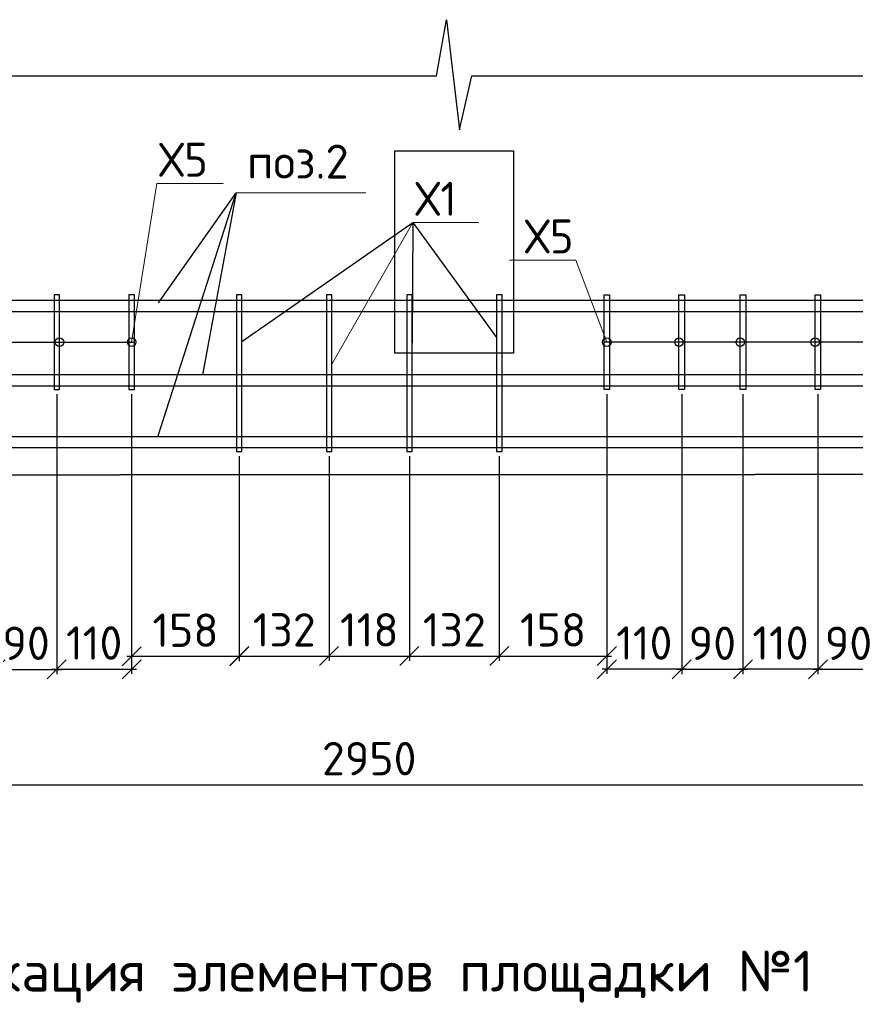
# Model space of a CAD drawing. Header units: millimetres. Extents: x 40580 to 2152466, y -328404 to 177125.
# Tile 106 of 252: x 423404 to 429541, y 161151 to 168383. Entities that reach past the tile are written whole.
import ezdxf
from ezdxf import colors
from ezdxf.entities.mleader import LeaderData, LeaderLine
from ezdxf.enums import TextEntityAlignment as Align
from ezdxf.math import Vec2, Vec3

# ---------------------------------------------------------------- set-up
doc = ezdxf.new("R2010")
doc.units = ezdxf.units.MM
doc.linetypes.add('CENTER', pattern=[2, 1.25, -0.25, 0.25, -0.25])
for name, color, linetype, lineweight in [('ОСИ', 7, 'CENTER', 15), ('Перекрытие ж_бетон', 250, 'Continuous', 30), ('подоснова', 151, 'Continuous', 5), ('Столовая Двери и окна', 7, 'Continuous', 15), ('ТЕКСТ', 7, 'Continuous', 15)]:
    doc.layers.add(name, color=color, linetype=linetype, lineweight=lineweight)
doc.layers.add('Стена_ бетон несущ.', color=7, linetype='Continuous', lineweight=70, true_color=0xb4b496)
doc.styles.add('GOST-2.304_Type-B', font='GOST_Common.ttf')
doc.styles.get("Standard").update_dxf_attribs({"font": 'isocpeur.ttf'})
doc.styles.add('ГОСТ 2.304', font='isocpeur.ttf')
doc.dimstyles.new('Осевые', dxfattribs={"dimscale": 0.7, "dimtxt": 450, "dimasz": 400, "dimexe": 100, "dimexo": 100, "dimgap": 100, "dimtad": 1, "dimdec": 0, "dimzin": 0, "dimdsep": 46, "dimtxsty": 'Standard', "dimblk": 'OBLIQUE', "dimcen": 9, "dimdle": 100, "dimazin": 0, "dimtm": 1e-09, "dimtfac": 1, "dimtdec": 0, "dimtofl": 0, "dimtmove": 0, "dimatfit": 3, "dimfxl": 1, "dimtolj": 1, "dimtzin": 0, "dimarcsym": 0})

# ---------------------------------------------------------------- blocks, each defined once
blk = doc.blocks.new('_OBLIQUE')
at = {"color": 0, "linetype": 'ByBlock'}
blk.add_line((-0.5, -0.5), (0.5, 0.5), dxfattribs=at)
blk = doc.blocks.new('*D5470')
at = {"layer": 'Defpoints', "color": 0, "linetype": 'ByBlock', "lineweight": 25, "ltscale": 13, "transparency": 16777216}
for p in [(423226.5, 165667.1), (423676.5, 165667.1), (423676.5, 163610.2)]:
    blk.add_point(p, dxfattribs=at)
at = {"layer": 'ОСИ', "color": 0, "linetype": 'ByBlock', "lineweight": -2, "ltscale": 13, "transparency": 16777216}
for p, q in [((423226.5, 165632.1), (423226.5, 163575.2)), ((423676.5, 165632.1), (423676.5, 163575.2)), ((423191.5, 163610.2), (423711.5, 163610.2))]:
    blk.add_line(p, q, dxfattribs=at)
at = {"layer": 'ОСИ', "color": 0, "linetype": 'ByBlock', "lineweight": -2, "ltscale": 13, "transparency": 16777216, "xscale": 140, "yscale": 140, "zscale": 140, "rotation": 180}
blk.add_blockref('_OBLIQUE', (423226.5, 163610.2), dxfattribs=at)
at = {"layer": 'ОСИ', "color": 0, "linetype": 'ByBlock', "lineweight": -2, "ltscale": 13, "transparency": 16777216, "xscale": 140, "yscale": 140, "zscale": 140}
blk.add_blockref('_OBLIQUE', (423676.5, 163610.2), dxfattribs=at)
at = {"layer": 'ОСИ', "color": 0, "linetype": 'ByBlock', "ltscale": 13, "transparency": 16777216, "insert": (423451.5, 163802.7), "char_height": 245, "attachment_point": 5}
blk.add_mtext('\\A1;90', dxfattribs=at)
blk = doc.blocks.new('*D5471')
at = {"layer": 'Defpoints', "color": 0, "linetype": 'ByBlock', "lineweight": 25, "ltscale": 13, "transparency": 16777216}
for p in [(423676.5, 165667.1), (424226.5, 165667.1), (424226.5, 163612)]:
    blk.add_point(p, dxfattribs=at)
at = {"layer": 'ОСИ', "color": 0, "linetype": 'ByBlock', "lineweight": -2, "ltscale": 13, "transparency": 16777216}
for p, q in [((423676.5, 165632.1), (423676.5, 163577)), ((424226.5, 165632.1), (424226.5, 163577)), ((423641.5, 163612), (424261.5, 163612))]:
    blk.add_line(p, q, dxfattribs=at)
at = {"layer": 'ОСИ', "color": 0, "linetype": 'ByBlock', "lineweight": -2, "ltscale": 13, "transparency": 16777216, "xscale": 140, "yscale": 140, "zscale": 140, "rotation": 180}
blk.add_blockref('_OBLIQUE', (423676.5, 163612), dxfattribs=at)
at = {"layer": 'ОСИ', "color": 0, "linetype": 'ByBlock', "lineweight": -2, "ltscale": 13, "transparency": 16777216, "xscale": 140, "yscale": 140, "zscale": 140}
blk.add_blockref('_OBLIQUE', (424226.5, 163612), dxfattribs=at)
at = {"layer": 'ОСИ', "color": 0, "linetype": 'ByBlock', "ltscale": 13, "transparency": 16777216, "insert": (423951.5, 163804.5), "char_height": 245, "attachment_point": 5}
blk.add_mtext('\\A1;110', dxfattribs=at)
blk = doc.blocks.new('*D5480')
at = {"layer": 'Defpoints', "color": 0, "linetype": 'ByBlock', "lineweight": 25, "ltscale": 13, "transparency": 16777216}
for p in [(429266.5, 165667.1), (429716.5, 165667.1), (429266.5, 163610.2)]:
    blk.add_point(p, dxfattribs=at)
at = {"layer": 'ОСИ', "color": 0, "linetype": 'ByBlock', "lineweight": -2, "ltscale": 13, "transparency": 16777216}
for p, q in [((429266.5, 165632.1), (429266.5, 163575.2)), ((429716.5, 165632.1), (429716.5, 163575.2)), ((429751.5, 163610.2), (429231.5, 163610.2))]:
    blk.add_line(p, q, dxfattribs=at)
at = {"layer": 'ОСИ', "color": 0, "linetype": 'ByBlock', "lineweight": -2, "ltscale": 13, "transparency": 16777216, "xscale": 140, "yscale": 140, "zscale": 140, "rotation": 180}
blk.add_blockref('_OBLIQUE', (429266.5, 163610.2), dxfattribs=at)
at = {"layer": 'ОСИ', "color": 0, "linetype": 'ByBlock', "lineweight": -2, "ltscale": 13, "transparency": 16777216, "xscale": 140, "yscale": 140, "zscale": 140}
blk.add_blockref('_OBLIQUE', (429716.5, 163610.2), dxfattribs=at)
at = {"layer": 'ОСИ', "color": 0, "linetype": 'ByBlock', "ltscale": 13, "transparency": 16777216, "insert": (429491.5, 163802.7), "char_height": 245, "attachment_point": 5}
blk.add_mtext('\\A1;90', dxfattribs=at)
blk = doc.blocks.new('*D5481')
at = {"layer": 'Defpoints', "color": 0, "linetype": 'ByBlock', "lineweight": 25, "ltscale": 13, "transparency": 16777216}
for p in [(428716.5, 165667.1), (429266.5, 165667.1), (428716.5, 163612)]:
    blk.add_point(p, dxfattribs=at)
at = {"layer": 'ОСИ', "color": 0, "linetype": 'ByBlock', "lineweight": -2, "ltscale": 13, "transparency": 16777216}
for p, q in [((428716.5, 165632.1), (428716.5, 163577)), ((429266.5, 165632.1), (429266.5, 163577)), ((429301.5, 163612), (428681.5, 163612))]:
    blk.add_line(p, q, dxfattribs=at)
at = {"layer": 'ОСИ', "color": 0, "linetype": 'ByBlock', "lineweight": -2, "ltscale": 13, "transparency": 16777216, "xscale": 140, "yscale": 140, "zscale": 140, "rotation": 180}
blk.add_blockref('_OBLIQUE', (428716.5, 163612), dxfattribs=at)
at = {"layer": 'ОСИ', "color": 0, "linetype": 'ByBlock', "lineweight": -2, "ltscale": 13, "transparency": 16777216, "xscale": 140, "yscale": 140, "zscale": 140}
blk.add_blockref('_OBLIQUE', (429266.5, 163612), dxfattribs=at)
at = {"layer": 'ОСИ', "color": 0, "linetype": 'ByBlock', "ltscale": 13, "transparency": 16777216, "insert": (428991.5, 163804.5), "char_height": 245, "attachment_point": 5}
blk.add_mtext('\\A1;110', dxfattribs=at)
blk = doc.blocks.new('*D5482')
at = {"layer": 'Defpoints', "color": 0, "linetype": 'ByBlock', "lineweight": 25, "ltscale": 13, "transparency": 16777216}
for p in [(428266.5, 165667.1), (428716.5, 165667.1), (428266.5, 163610.2)]:
    blk.add_point(p, dxfattribs=at)
at = {"layer": 'ОСИ', "color": 0, "linetype": 'ByBlock', "lineweight": -2, "ltscale": 13, "transparency": 16777216}
for p, q in [((428266.5, 165632.1), (428266.5, 163575.2)), ((428716.5, 165632.1), (428716.5, 163575.2)), ((428751.5, 163610.2), (428231.5, 163610.2))]:
    blk.add_line(p, q, dxfattribs=at)
at = {"layer": 'ОСИ', "color": 0, "linetype": 'ByBlock', "lineweight": -2, "ltscale": 13, "transparency": 16777216, "xscale": 140, "yscale": 140, "zscale": 140, "rotation": 180}
blk.add_blockref('_OBLIQUE', (428266.5, 163610.2), dxfattribs=at)
at = {"layer": 'ОСИ', "color": 0, "linetype": 'ByBlock', "lineweight": -2, "ltscale": 13, "transparency": 16777216, "xscale": 140, "yscale": 140, "zscale": 140}
blk.add_blockref('_OBLIQUE', (428716.5, 163610.2), dxfattribs=at)
at = {"layer": 'ОСИ', "color": 0, "linetype": 'ByBlock', "ltscale": 13, "transparency": 16777216, "insert": (428491.5, 163802.7), "char_height": 245, "attachment_point": 5}
blk.add_mtext('\\A1;90', dxfattribs=at)
blk = doc.blocks.new('*D5483')
at = {"layer": 'Defpoints', "color": 0, "linetype": 'ByBlock', "lineweight": 25, "ltscale": 13, "transparency": 16777216}
for p in [(427716.5, 165667.1), (428266.5, 165667.1), (427716.5, 163612)]:
    blk.add_point(p, dxfattribs=at)
at = {"layer": 'ОСИ', "color": 0, "linetype": 'ByBlock', "lineweight": -2, "ltscale": 13, "transparency": 16777216}
for p, q in [((427716.5, 165632.1), (427716.5, 163577)), ((428266.5, 165632.1), (428266.5, 163577)), ((428301.5, 163612), (427681.5, 163612))]:
    blk.add_line(p, q, dxfattribs=at)
at = {"layer": 'ОСИ', "color": 0, "linetype": 'ByBlock', "lineweight": -2, "ltscale": 13, "transparency": 16777216, "xscale": 140, "yscale": 140, "zscale": 140, "rotation": 180}
blk.add_blockref('_OBLIQUE', (427716.5, 163612), dxfattribs=at)
at = {"layer": 'ОСИ', "color": 0, "linetype": 'ByBlock', "lineweight": -2, "ltscale": 13, "transparency": 16777216, "xscale": 140, "yscale": 140, "zscale": 140}
blk.add_blockref('_OBLIQUE', (428266.5, 163612), dxfattribs=at)
at = {"layer": 'ОСИ', "color": 0, "linetype": 'ByBlock', "ltscale": 13, "transparency": 16777216, "insert": (427991.5, 163804.5), "char_height": 245, "attachment_point": 5}
blk.add_mtext('\\A1;110', dxfattribs=at)
blk = doc.blocks.new('*D5484')
at = {"layer": 'Defpoints', "color": 0, "linetype": 'ByBlock', "lineweight": 25, "ltscale": 13, "transparency": 16777216}
for p in [(425016.7, 165211), (425676.7, 165211), (425676.7, 163708.5)]:
    blk.add_point(p, dxfattribs=at)
at = {"layer": 'ОСИ', "color": 0, "linetype": 'ByBlock', "lineweight": -2, "ltscale": 13, "transparency": 16777216}
for p, q in [((425016.7, 165176), (425016.7, 163673.5)), ((425676.7, 165176), (425676.7, 163673.5)), ((424981.7, 163708.5), (425711.7, 163708.5))]:
    blk.add_line(p, q, dxfattribs=at)
at = {"layer": 'ОСИ', "color": 0, "linetype": 'ByBlock', "lineweight": -2, "ltscale": 13, "transparency": 16777216, "xscale": 140, "yscale": 140, "zscale": 140, "rotation": 180}
blk.add_blockref('_OBLIQUE', (425016.7, 163708.5), dxfattribs=at)
at = {"layer": 'ОСИ', "color": 0, "linetype": 'ByBlock', "lineweight": -2, "ltscale": 13, "transparency": 16777216, "xscale": 140, "yscale": 140, "zscale": 140}
blk.add_blockref('_OBLIQUE', (425676.7, 163708.5), dxfattribs=at)
at = {"layer": 'ОСИ', "color": 0, "linetype": 'ByBlock', "ltscale": 13, "transparency": 16777216, "insert": (425346.7, 163901), "char_height": 245, "attachment_point": 5}
blk.add_mtext('\\A1;132', dxfattribs=at)
blk = doc.blocks.new('*D5485')
at = {"layer": 'Defpoints', "color": 0, "linetype": 'ByBlock', "lineweight": 25, "ltscale": 13, "transparency": 16777216}
for p in [(418596.5, 165741.1), (433346.5, 165741.1), (433346.5, 162762.8)]:
    blk.add_point(p, dxfattribs=at)
at = {"layer": 'ОСИ', "color": 0, "linetype": 'ByBlock', "lineweight": -2, "ltscale": 13, "transparency": 16777216}
for p, q in [((418596.5, 165706.1), (418596.5, 162727.8)), ((433346.5, 165706.1), (433346.5, 162727.8)), ((418561.5, 162762.8), (433381.5, 162762.8))]:
    blk.add_line(p, q, dxfattribs=at)
at = {"layer": 'ОСИ', "color": 0, "linetype": 'ByBlock', "lineweight": -2, "ltscale": 13, "transparency": 16777216, "xscale": 140, "yscale": 140, "zscale": 140, "rotation": 180}
blk.add_blockref('_OBLIQUE', (418596.5, 162762.8), dxfattribs=at)
at = {"layer": 'ОСИ', "color": 0, "linetype": 'ByBlock', "lineweight": -2, "ltscale": 13, "transparency": 16777216, "xscale": 140, "yscale": 140, "zscale": 140}
blk.add_blockref('_OBLIQUE', (433346.5, 162762.8), dxfattribs=at)
at = {"layer": 'ОСИ', "color": 0, "linetype": 'ByBlock', "ltscale": 13, "transparency": 16777216, "insert": (425971.5, 162955.3), "char_height": 245, "attachment_point": 5}
blk.add_mtext('\\A1;2950', dxfattribs=at)
blk = doc.blocks.new('*D5648')
at = {"layer": 'Defpoints', "color": 0, "linetype": 'ByBlock', "lineweight": 25, "ltscale": 13, "transparency": 16777216}
for p in [(425676.7, 165211), (426266.7, 165211), (426266.7, 163708.5)]:
    blk.add_point(p, dxfattribs=at)
at = {"layer": 'ОСИ', "color": 0, "linetype": 'ByBlock', "lineweight": -2, "ltscale": 13, "transparency": 16777216}
for p, q in [((425676.7, 165176), (425676.7, 163673.5)), ((426266.7, 165176), (426266.7, 163673.5)), ((425641.7, 163708.5), (426301.7, 163708.5))]:
    blk.add_line(p, q, dxfattribs=at)
at = {"layer": 'ОСИ', "color": 0, "linetype": 'ByBlock', "lineweight": -2, "ltscale": 13, "transparency": 16777216, "xscale": 140, "yscale": 140, "zscale": 140, "rotation": 180}
blk.add_blockref('_OBLIQUE', (425676.7, 163708.5), dxfattribs=at)
at = {"layer": 'ОСИ', "color": 0, "linetype": 'ByBlock', "lineweight": -2, "ltscale": 13, "transparency": 16777216, "xscale": 140, "yscale": 140, "zscale": 140}
blk.add_blockref('_OBLIQUE', (426266.7, 163708.5), dxfattribs=at)
at = {"layer": 'ОСИ', "color": 0, "linetype": 'ByBlock', "ltscale": 13, "transparency": 16777216, "insert": (425971.7, 163901), "char_height": 245, "attachment_point": 5}
blk.add_mtext('\\A1;118', dxfattribs=at)
blk = doc.blocks.new('*D5649')
at = {"layer": 'Defpoints', "color": 0, "linetype": 'ByBlock', "lineweight": 25, "ltscale": 13, "transparency": 16777216}
for p in [(426266.7, 165211), (426926.7, 165211), (426926.7, 163708.5)]:
    blk.add_point(p, dxfattribs=at)
at = {"layer": 'ОСИ', "color": 0, "linetype": 'ByBlock', "lineweight": -2, "ltscale": 13, "transparency": 16777216}
for p, q in [((426266.7, 165176), (426266.7, 163673.5)), ((426926.7, 165176), (426926.7, 163673.5)), ((426231.7, 163708.5), (426961.7, 163708.5))]:
    blk.add_line(p, q, dxfattribs=at)
at = {"layer": 'ОСИ', "color": 0, "linetype": 'ByBlock', "lineweight": -2, "ltscale": 13, "transparency": 16777216, "xscale": 140, "yscale": 140, "zscale": 140, "rotation": 180}
blk.add_blockref('_OBLIQUE', (426266.7, 163708.5), dxfattribs=at)
at = {"layer": 'ОСИ', "color": 0, "linetype": 'ByBlock', "lineweight": -2, "ltscale": 13, "transparency": 16777216, "xscale": 140, "yscale": 140, "zscale": 140}
blk.add_blockref('_OBLIQUE', (426926.7, 163708.5), dxfattribs=at)
at = {"layer": 'ОСИ', "color": 0, "linetype": 'ByBlock', "ltscale": 13, "transparency": 16777216, "insert": (426596.7, 163901), "char_height": 245, "attachment_point": 5}
blk.add_mtext('\\A1;132', dxfattribs=at)
blk = doc.blocks.new('*D5486')
at = {"layer": 'Defpoints', "color": 0, "linetype": 'ByBlock', "lineweight": 25, "ltscale": 13, "transparency": 16777216}
for p in [(427716.5, 165667.1), (426926.7, 165211), (427716.5, 163708.5)]:
    blk.add_point(p, dxfattribs=at)
at = {"layer": 'ОСИ', "color": 0, "linetype": 'ByBlock', "lineweight": -2, "ltscale": 13, "transparency": 16777216}
for p, q in [((427716.5, 165632.1), (427716.5, 163673.5)), ((426926.7, 165176), (426926.7, 163673.5)), ((426891.7, 163708.5), (427751.5, 163708.5))]:
    blk.add_line(p, q, dxfattribs=at)
at = {"layer": 'ОСИ', "color": 0, "linetype": 'ByBlock', "lineweight": -2, "ltscale": 13, "transparency": 16777216, "xscale": 140, "yscale": 140, "zscale": 140, "rotation": 180}
blk.add_blockref('_OBLIQUE', (426926.7, 163708.5), dxfattribs=at)
at = {"layer": 'ОСИ', "color": 0, "linetype": 'ByBlock', "lineweight": -2, "ltscale": 13, "transparency": 16777216, "xscale": 140, "yscale": 140, "zscale": 140}
blk.add_blockref('_OBLIQUE', (427716.5, 163708.5), dxfattribs=at)
at = {"layer": 'ОСИ', "color": 0, "linetype": 'ByBlock', "ltscale": 13, "transparency": 16777216, "insert": (427321.6, 163901), "char_height": 245, "attachment_point": 5}
blk.add_mtext('\\A1;158', dxfattribs=at)
blk = doc.blocks.new('*D5487')
at = {"layer": 'Defpoints', "color": 0, "linetype": 'ByBlock', "lineweight": 25, "ltscale": 13, "transparency": 16777216}
for p in [(424226.5, 165667.1), (425016.7, 165211), (424226.5, 163705.9)]:
    blk.add_point(p, dxfattribs=at)
at = {"layer": 'ОСИ', "color": 0, "linetype": 'ByBlock', "lineweight": -2, "ltscale": 13, "transparency": 16777216}
for p, q in [((424226.5, 165632.1), (424226.5, 163670.9)), ((425016.7, 165176), (425016.7, 163670.9)), ((425051.7, 163705.9), (424191.5, 163705.9))]:
    blk.add_line(p, q, dxfattribs=at)
at = {"layer": 'ОСИ', "color": 0, "linetype": 'ByBlock', "lineweight": -2, "ltscale": 13, "transparency": 16777216, "xscale": 140, "yscale": 140, "zscale": 140, "rotation": 180}
blk.add_blockref('_OBLIQUE', (424226.5, 163705.9), dxfattribs=at)
at = {"layer": 'ОСИ', "color": 0, "linetype": 'ByBlock', "lineweight": -2, "ltscale": 13, "transparency": 16777216, "xscale": 140, "yscale": 140, "zscale": 140}
blk.add_blockref('_OBLIQUE', (425016.7, 163705.9), dxfattribs=at)
at = {"layer": 'ОСИ', "color": 0, "linetype": 'ByBlock', "ltscale": 13, "transparency": 16777216, "insert": (424621.6, 163898.4), "char_height": 245, "attachment_point": 5}
blk.add_mtext('\\A1;158', dxfattribs=at)
blk = doc.blocks.new('_None')

msp = doc.modelspace()

# ---------------------------------------------------------------- linework, layer by layer
at = {"layer": 'Перекрытие ж_бетон', "color": 18, "linetype": 'Continuous', "lineweight": 30, "true_color": 0x000000}
for points in [[(433346.061, 166319.441), (418596.061, 166319.441), (418596.061, 166239.441), (433346.061, 166239.441)], [(433346.061, 165774.043), (418596.061, 165774.043), (418596.061, 165694.043), (433346.061, 165694.043)], [(433346.061, 165319.626), (418596.061, 165319.626), (418596.061, 165239.626), (433346.061, 165239.626)]]:
    msp.add_lwpolyline(points, close=True, dxfattribs=at)
at = {"layer": 'подоснова', "color": 18, "ltscale": 0.3, "true_color": 0x000000}
msp.add_line((425947.15, 167111.016), (424993.392, 167111.016), dxfattribs=at)
at = {"layer": 'Стена_ бетон несущ.', "color": 18, "linetype": 'Continuous', "lineweight": 35, "true_color": 0x000000, "transparency": 33554687}
msp.add_lwpolyline([(432470.624, 167970.539), (432471.058, 166545.54), (433471.058, 166545.844), (433471.515, 165045.844), (419471.517, 165037.614), (418471.517, 165037.309), (418471.06, 166537.309), (419471.06, 166537.614), (419470.626, 167962.614)], dxfattribs=at)
at = {"layer": 'Столовая Двери и окна', "color": 18, "lineweight": 25, "true_color": 0x000000}
for p, q in [((426465.142, 167970.539), (426538.704, 168383.129)), ((426538.704, 168383.129), (426634.481, 167573.885)), ((418680.566, 167970.539), (426465.142, 167970.539)), ((426634.481, 167573.885), (426725.902, 167970.539)), ((426725.902, 167970.539), (433344.541, 167970.539)), ((424419.042, 165319.626), (424993.392, 167111.016)), ((424424.314, 166304.441), (424993.392, 167111.016)), ((424993.392, 167111.016), (424747.337, 165774.043)), ((425036.673, 166020.45), (426291.068, 166892.746)), ((426291.068, 166892.746), (426286.653, 166008.116)), ((426291.168, 166892.746), (426906.672, 166047.625)), ((419696.517, 166014.45), (424246.517, 166014.45)), ((432246.517, 166014.45), (427696.517, 166014.45))]:
    msp.add_line(p, q, dxfattribs=at)
at = {"layer": 'Столовая Двери и окна', "color": 1, "lineweight": 25}
msp.add_lwpolyline([(426158.316, 167418.791), (427032.035, 167418.791), (427032.035, 165934.053), (426158.316, 165934.053)], close=True, dxfattribs=at)
at = {"layer": 'Столовая Двери и окна', "color": 18, "lineweight": 30, "true_color": 0x000000}
for points in [[(423656.517, 166361.754), (423656.517, 165667.146), (423696.517, 165667.146), (423696.517, 166361.754)], [(424206.517, 166361.754), (424206.517, 165667.146), (424246.517, 165667.146), (424246.517, 166361.754)], [(424996.673, 166361.754), (424996.673, 165211.021), (425036.673, 165211.021), (425036.673, 166361.754)], [(425656.655, 166361.754), (425656.655, 165211.021), (425696.655, 165211.021), (425696.655, 166361.754)], [(426246.653, 166361.754), (426246.653, 165211.021), (426286.653, 165211.021), (426286.653, 166361.754)], [(426906.672, 166361.768), (426906.672, 165211.035), (426946.672, 165211.035), (426946.672, 166361.768)], [(427736.517, 166361.754), (427736.517, 165667.146), (427696.517, 165667.146), (427696.517, 166361.754)], [(428286.517, 166361.754), (428286.517, 165667.146), (428246.517, 165667.146), (428246.517, 166361.754)], [(428736.517, 166361.754), (428736.517, 165667.146), (428696.517, 165667.146), (428696.517, 166361.754)], [(429286.517, 166361.754), (429286.517, 165667.146), (429246.517, 165667.146), (429246.517, 166361.754)]]:
    msp.add_lwpolyline(points, close=True, dxfattribs=at)
for centre in [(423696.517, 166014.45), (424226.517, 166014.45), (427716.517, 166014.45), (428246.517, 166014.45), (428696.517, 166014.45), (429246.517, 166014.45)]:
    msp.add_circle(centre, 30.99, dxfattribs=at)

# ---------------------------------------------------------------- texts
at = {"layer": 'подоснова', "color": 18, "ltscale": 0.3, "true_color": 0x000000, "insert": (425447.634, 167549.256), "char_height": 250, "width": 3270.99844, "attachment_point": 5, "style": 'ГОСТ 2.304'}
msp.add_mtext(' \\Pпоз.2 ', dxfattribs=at)
at = {"layer": 'ТЕКСТ', "color": 18, "lineweight": 25, "true_color": 0x000000}
msp.add_text('Спецификация элементов площадки №1', height=300, dxfattribs=at).set_placement((425386.901, 161394.346, -3.446), align=Align.MIDDLE_CENTER)

# ---------------------------------------------------------------- dimensions: what is measured, and where the dimension line sits
at = {"layer": 'ОСИ', "color": 18, "linetype": 'ByBlock', "ltscale": 13, "true_color": 0x000000}
for base, p1, p2, picture, middle in [((433346.517, 162762.814), (418596.517, 165741.12), (433346.517, 165741.12), '*D5485', (425971.517, 162955.314)), ((423676.517, 163610.169), (423226.517, 165667.146), (423676.517, 165667.146), '*D5470', (423451.517, 163802.669)), ((424226.517, 163612.044), (423676.517, 165667.146), (424226.517, 165667.146), '*D5471', (423951.517, 163804.544)), ((424226.517, 163705.852), (425016.673, 165211.021), (424226.517, 165667.146), '*D5487', (424621.595, 163898.352)), ((427716.517, 163708.477), (426926.672, 165211.035), (427716.517, 165667.146), '*D5486', (427321.594, 163900.977)), ((425676.655, 163708.477), (425016.673, 165211.021), (425676.655, 165211.021), '*D5484', (425346.664, 163900.977)), ((426266.653, 163708.477), (425676.655, 165211.021), (426266.653, 165211.021), '*D5648', (425971.654, 163900.977)), ((426926.672, 163708.477), (426266.653, 165211.021), (426926.672, 165211.035), '*D5649', (426596.662, 163900.977))]:
    dim = msp.add_linear_dim(base=base, p1=p1, p2=p2, dimstyle='Осевые', override={"dimtxt": 350, "dimasz": 200, "dimexe": 50, "dimexo": 50, "dimlfac": 0.2, "dimdle": 50, "dimtmove": 1}, dxfattribs=at)
    dim.commit()
    dim.dimension.update_dxf_attribs({"geometry": picture, "text_midpoint": middle})
for base, p1, p2, picture, middle in [((427716.517, 163612.044), (428266.517, 165667.146), (427716.517, 165667.146), '*D5483', (427991.517, 163804.544)), ((428266.517, 163610.169), (428716.517, 165667.146), (428266.517, 165667.146), '*D5482', (428491.517, 163802.669)), ((428716.517, 163612.044), (429266.517, 165667.146), (428716.517, 165667.146), '*D5481', (428991.517, 163804.544)), ((429266.517, 163610.169), (429716.517, 165667.146), (429266.517, 165667.146), '*D5480', (429491.517, 163802.669))]:
    dim = msp.add_linear_dim(base=base, p1=p1, p2=p2, angle=180, dimstyle='Осевые', override={"dimtxt": 350, "dimasz": 200, "dimexe": 50, "dimexo": 50, "dimlfac": 0.2, "dimdle": 50, "dimtmove": 1}, dxfattribs=at)
    dim.commit()
    dim.dimension.update_dxf_attribs({"geometry": picture, "text_midpoint": middle})

# ---------------------------------------------------------------- leaders
at = {"layer": 'подоснова', "color": 18, "ltscale": 0.3, "true_color": 0x000000}
ml = msp.add_multileader_mtext('Standard', dxfattribs=at)
ml.set_content('Х5 ', color=(0, 0, 0), style='GOST-2.304_Type-B')
ml.set_leader_properties(color=256, linetype='ByLayer', lineweight=15)
ml.set_arrow_properties(name='NONE')
ml.build(insert=Vec2(0, 0))
ml.multileader.update_dxf_attribs({"text_left_attachment_type": 6, "text_right_attachment_type": 6, "dogleg_length": 0.1, "arrow_head_size": 18})
ctx = ml.context
ctx.base_point, ctx.char_height, ctx.arrow_head_size, ctx.landing_gap_size, ctx.plane_origin = Vec3(424411.869, 167179.467), 250, 18, 20, Vec3(413588.943, 168848.73)
ctx.left_attachment, ctx.right_attachment, ctx.text_align_type = 6, 6, 1
notes = []
notes.append((ctx, [(0, (1, 1, 0), (424411.769, 167179.467), (1, 0), 0.1, [(0, [(424226.517, 166014.45)], 0, [])])]))
ctx.mtext.insert, ctx.mtext.alignment, ctx.mtext.flow_direction = Vec3(424606.869, 167479.467), 2, 5
ml = msp.add_multileader_mtext('Standard', dxfattribs=at)
ml.set_content('Х1 ', color=(0, 0, 0), style='GOST-2.304_Type-B')
ml.set_leader_properties(color=256, linetype='ByLayer', lineweight=15)
ml.set_arrow_properties(name='NONE')
ml.build(insert=Vec2(0, 0))
ml.multileader.update_dxf_attribs({"text_left_attachment_type": 6, "text_right_attachment_type": 6, "dogleg_length": 0.1, "arrow_head_size": 18})
ctx = ml.context
ctx.base_point, ctx.char_height, ctx.arrow_head_size, ctx.landing_gap_size, ctx.plane_origin = Vec3(426291.168, 166892.746), 250, 18, 20, Vec3(417019.949, 168633.812)
ctx.left_attachment, ctx.right_attachment, ctx.text_align_type = 6, 6, 1
notes.append((ctx, [(0, (1, 1, 0), (426291.068, 166892.746), (1, 0), 0.1, [(0, [(425696.773, 165852.129)], 0, [])])]))
ctx.mtext.insert, ctx.mtext.alignment, ctx.mtext.flow_direction = Vec3(426461.168, 167192.746), 2, 5
ml = msp.add_multileader_mtext('Standard', dxfattribs=at)
ml.set_content('Х5 ', color=(0, 0, 0), style='GOST-2.304_Type-B')
ml.set_leader_properties(color=256, linetype='ByLayer', lineweight=15)
ml.set_arrow_properties(name='NONE')
ml.build(insert=Vec2(0, 0))
ml.multileader.update_dxf_attribs({"text_left_attachment_type": 6, "text_right_attachment_type": 6, "dogleg_length": 0.1, "arrow_head_size": 18})
ctx = ml.context
ctx.base_point, ctx.char_height, ctx.arrow_head_size, ctx.landing_gap_size, ctx.plane_origin = Vec3(427097.893, 166615.914), 250, 18, 20, Vec3(438354.09, 168848.73)
ctx.left_attachment, ctx.right_attachment, ctx.text_align_type = 6, 6, 1
notes.append((ctx, [(0, (1, 1, 0), (427487.993, 166615.914), (-1, 0), 0.1, [(0, [(427716.517, 166014.45)], 0, [])])]))
ctx.mtext.insert, ctx.mtext.alignment, ctx.mtext.flow_direction = Vec3(427292.893, 166915.914), 2, 5
for ctx, leaders in notes:
    for number, flags, end, landing, length, lines in leaders:
        leader = LeaderData()
        leader.index, (leader.has_last_leader_line, leader.has_dogleg_vector, leader.attachment_direction) = number, flags
        leader.last_leader_point, leader.dogleg_vector, leader.dogleg_length = Vec3(end), Vec3(landing), length
        for number, points, colour, breaks in lines:
            line = LeaderLine()
            line.index, line.vertices, line.color, line.breaks = number, Vec3.list(points), colors.encode_raw_color(colour), breaks
            leader.lines.append(line)
        ctx.leaders.append(leader)

doc.saveas('drawing.dxf')
